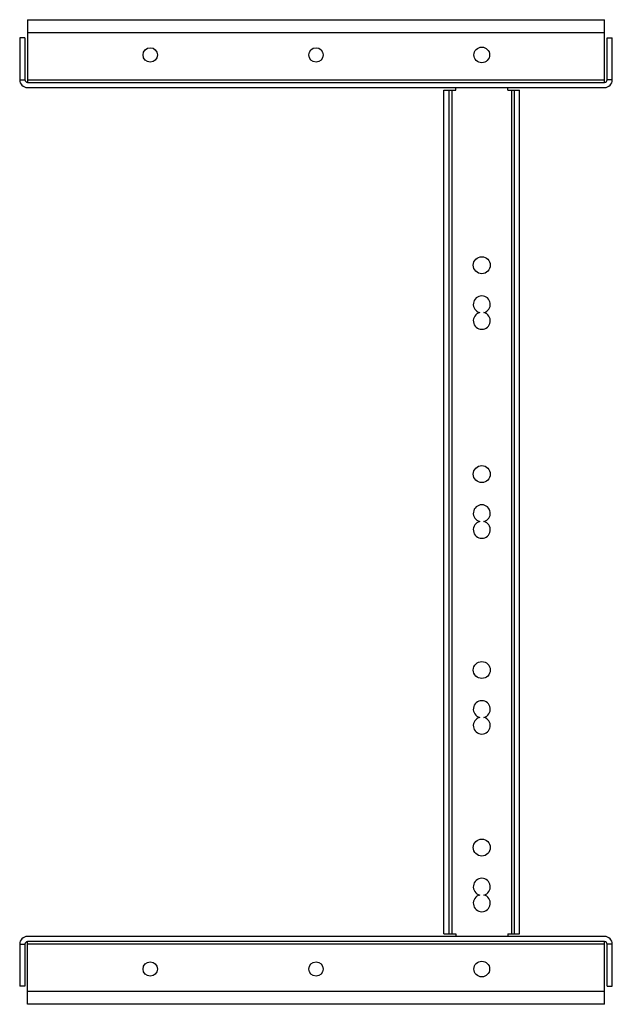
# Model space of a CAD drawing. Header units: millimetres. Extents: x 49 to 276, y 36 to 413.
import ezdxf

# ---------------------------------------------------------------- set-up
doc = ezdxf.new("R2010")
doc.units = ezdxf.units.MM
doc.header["$LTSCALE"] = 29.098005
doc.layers.get('0').update_dxf_attribs({"linetype": 'CONTINUOUS'})

msp = doc.modelspace()

# ---------------------------------------------------------------- linework, layer by layer
at = {"color": 7}
for p, q in [((51.69, 412.79), (51.69, 388.79)), ((51.69, 412.79), (272.69, 412.79)), ((272.69, 388.79), (272.69, 412.79)), ((272.69, 407.79), (51.69, 407.79)), ((48.69, 405.79), (48.69, 389.79)), ((50.69, 405.79), (48.69, 405.79)), ((50.69, 405.79), (50.69, 389.79)), ((273.69, 389.79), (273.69, 405.79)), ((273.69, 405.79), (275.69, 405.79)), ((275.69, 389.79), (275.69, 405.79)), ((48.69, 389.79), (50.69, 389.79)), ((51.69, 389.79), (272.69, 389.79)), ((51.69, 388.79), (272.69, 388.79)), ((275.69, 389.79), (273.69, 389.79)), ((51.69, 386.79), (272.69, 386.79)), ((211.19, 62.79), (211.19, 385.79)), ((211.19, 385.79), (215.69, 385.79)), ((213.19, 62.79), (213.19, 385.79)), ((214.19, 385.79), (214.19, 62.79)), ((215.69, 385.79), (215.69, 386.79)), ((235.69, 385.79), (235.69, 386.79)), ((235.69, 385.79), (240.19, 385.79)), ((237.19, 62.79), (237.19, 385.79)), ((238.19, 62.79), (238.19, 385.79)), ((240.19, 62.79), (240.19, 385.79)), ((272.69, 61.79), (51.69, 61.79)), ((211.19, 62.79), (215.69, 62.79)), ((215.69, 62.79), (215.69, 61.79)), ((235.69, 62.79), (240.19, 62.79)), ((235.69, 62.79), (235.69, 61.79)), ((48.69, 58.79), (50.69, 58.79)), ((48.69, 58.79), (48.69, 42.79)), ((50.69, 58.79), (50.69, 42.79)), ((272.69, 59.79), (51.69, 59.79)), ((51.69, 35.79), (51.69, 59.79)), ((272.69, 58.79), (51.69, 58.79)), ((272.69, 35.79), (272.69, 59.79)), ((275.69, 58.79), (273.69, 58.79)), ((273.69, 42.79), (273.69, 58.79)), ((275.69, 42.79), (275.69, 58.79)), ((50.69, 42.79), (48.69, 42.79)), ((273.69, 42.79), (275.69, 42.79)), ((51.69, 40.79), (272.69, 40.79)), ((272.69, 35.79), (51.69, 35.79))]:
    msp.add_line(p, q, dxfattribs=at)
for centre, radius in [((98.69, 399.29), 2.75), ((162.19, 399.29), 2.75), ((225.69, 399.29), 3), ((225.69, 318.79), 3.25), ((225.69, 238.79), 3.25), ((225.69, 163.79), 3.25), ((225.69, 95.79), 3.25), ((98.69, 49.29), 2.75), ((162.19, 49.29), 2.75), ((225.69, 49.29), 3)]:
    msp.add_circle(centre, radius, dxfattribs=at)
for centre, radius, start, end in [((51.69, 389.79), 3, 180, 270), ((51.69, 389.79), 1, 180, 270), ((272.69, 389.79), 3, 270, 360), ((272.69, 389.79), 1, 270, 360), ((225.69, 303.79), 3.25, 284.25, 255.75), ((225.69, 297.49), 3.25, 104.25, 75.75), ((225.69, 223.79), 3.25, 284.25, 255.75), ((225.69, 217.49), 3.25, 104.25, 75.75), ((225.69, 148.79), 3.25, 284.25, 255.75), ((225.69, 142.49), 3.25, 104.25, 75.75), ((225.69, 80.79), 3.25, 284.25, 255.75), ((225.69, 74.49), 3.25, 104.25, 75.75), ((51.69, 58.79), 3, 90, 180), ((272.69, 58.79), 3, 0, 90), ((51.69, 58.79), 1, 90, 180), ((272.69, 58.79), 1, 0, 90)]:
    msp.add_arc(centre, radius, start, end, dxfattribs=at)

doc.saveas('drawing.dxf')
